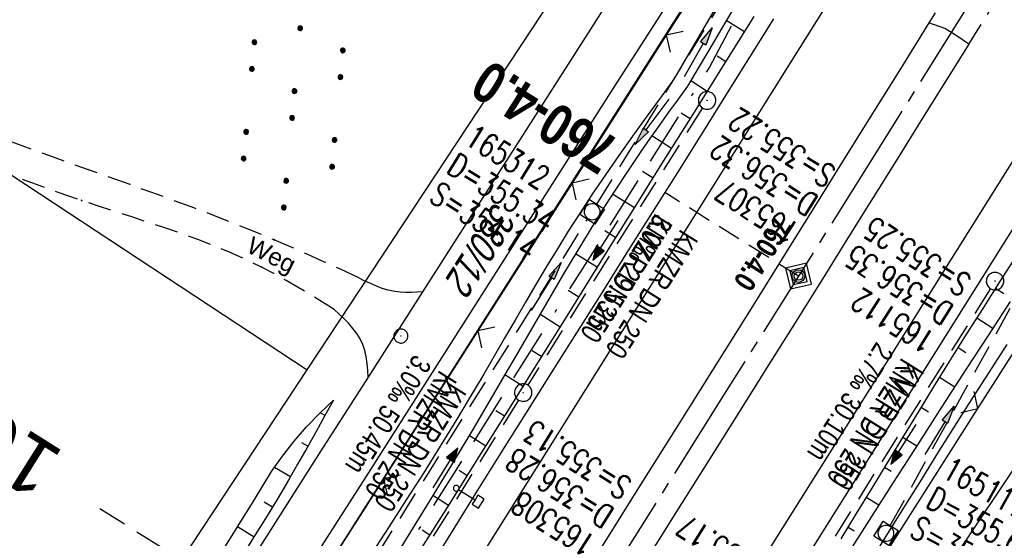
# Model space of a CAD drawing. Extents: x 509601 to 510326, y 459976 to 460916.
# Tile 23 of 39: x 509849 to 509934, y 460346 to 460391. Entities that reach past the tile are written whole.
import ezdxf
from ezdxf.enums import TextEntityAlignment as Align

# ---------------------------------------------------------------- set-up
doc = ezdxf.new("R2010")
doc.units = 0
doc.header["$LTSCALE"] = 10
doc.header["$MEASUREMENT"] = 0
for name, pattern in [('ACAD_ISO16W100', [73, 15, -6.5, 15, -6.5, 15, -7, 1, -7]), ('ACHSE', [5.5, 4, -0.5, 0.5, -0.5]), ('AUSGEZOGEN', [0]), ('LT00', [0]), ('LT11', [0.3, 0.2, -0.1]), ('LT17', [0.15, 0.1, -0.05]), ('STRICHLINIE2', [0.375, 0.25, -0.125])]:
    doc.linetypes.add(name, pattern=pattern)
doc.layers.get('0').update_dxf_attribs({"linetype": 'LT00'})
for name, color, linetype in [('--EK_FBR', 1, 'LT00'), ('--EK_Halt-Pfeil', 4, 'LT00'), ('--EK_Haltung', 7, 'STRICHLINIE2'), ('--EK_Haltung-Text', 140, 'LT00'), ('--EK_Schacht-Text', 5, 'LT00'), ('--EK_ST-93-1', 30, 'LT17'), ('--EK_STATIONSZEICHEN', 19, 'LT00'), ('--EK_STATIONSZEICHEN_NR', 19, 'LT17'), ('--EL_DFK_AB_L', 21, 'LT00'), ('--EL_Halt-Pfeil', 4, 'LT00'), ('--EL_Haltung', 182, 'STRICHLINIE2'), ('--EL_Haltung-Text', 182, 'LT00'), ('-AX-093', 35, 'ACHSE'), ('-STATIONSZEICHEN', 19, 'LT00'), ('-STATIONZEICHEN_NR', 19, 'LT00'), ('BAB-KABEL', 220, 'ACAD_ISO16W100'), ('DFK_AB_L', 21, 'LT00'), ('DFK_FLUR_NR', 250, 'LT00'), ('DFK_KATASTER', 250, 'LT00'), ('DFK_NUTZUNG', 250, 'LT00'), ('DFK_TOPO-SYM', 252, 'LT00'), ('DFK_VERMPKT', 252, 'LT00'), ('FELDWEG_TEXT', 250, 'Continuous'), ('MITTELSTREIFEN-Ü_LINIE', 250, 'LT11'), ('PFEIL', 140, 'AUSGEZOGEN'), ('V109_AFBR_BAB', 250, 'LT00'), ('V109_BOESCH', 250, 'LT00'), ('V109_BOSCHUNG', 250, 'LT00'), ('V109_FELDWEG', 250, 'LT11'), ('V109_GRABEN', 250, 'LT00'), ('V109_KA_MULD', 182, 'LT00'), ('V109_KA_PRUF', 182, 'LT00'), ('V109_LD_MARK', 250, 'LT00'), ('V109_PARK_MS', 1, 'LT00'), ('V109_SCHILD_K', 1, 'LT00'), ('V109_ZAUN', 40, 'LT00')]:
    doc.layers.add(name, color=color, linetype=linetype)
doc.styles.add('Beschrift', font='ARIAL.TTF')
doc.styles.add('Haltungsbeschriftung', font='ARIAL.TTF', dxfattribs={"width": 0.75})
doc.styles.add('Knoten', font='ARIALBD.TTF', dxfattribs={"width": 0.8, "height": 1.8})
doc.styles.add('schachtbeschriftung', font='romans.shx', dxfattribs={"width": 0.75, "height": 2})
doc.styles.get("Standard").update_dxf_attribs({"font": 'ARIAL.TTF'})

# ---------------------------------------------------------------- blocks, each defined once
blk = doc.blocks.new('SYMB7010')
at = {"color": 0, "linetype": 'ByBlock'}
for points in [[(-0.031408, 0.499213), (-0.093728, 0.49134), (-0.15457, 0.475719), (-0.212975, 0.452595), (-0.268021, 0.422333), (-0.31884, 0.385411), (-0.36463, 0.342411), (-0.40467, 0.29401), (-0.438329, 0.240973), (-0.465074, 0.184136), (-0.484486, 0.124395), (-0.496256, 0.062692), (-0.5002, 0)], [(-0.5002, 0), (-0.496256, -0.062692), (-0.484486, -0.124395), (-0.465075, -0.184136), (-0.438329, -0.240973), (-0.404671, -0.29401), (-0.36463, -0.342411), (-0.31884, -0.385411), (-0.268021, -0.422333), (-0.212975, -0.452595), (-0.154571, -0.475719), (-0.093728, -0.49134), (-0.031408, -0.499213), (0.031408, -0.499213)], [(0.5002, 0), (0.496256, 0.062692), (0.484485, 0.124395), (0.465074, 0.184136), (0.438329, 0.240973), (0.40467, 0.29401), (0.36463, 0.342411), (0.31884, 0.385411), (0.268021, 0.422333), (0.212975, 0.452595), (0.15457, 0.475719), (0.093728, 0.49134), (0.031408, 0.499213), (-0.031408, 0.499213)], [(0.031408, -0.499213), (0.093728, -0.491341), (0.15457, -0.475719), (0.212975, -0.452595), (0.268021, -0.422333), (0.31884, -0.385411), (0.36463, -0.342411), (0.404671, -0.294011), (0.438329, -0.240974), (0.465075, -0.184136), (0.484486, -0.124395), (0.496256, -0.062692), (0.500201, 0)]]:
    blk.add_lwpolyline(points, dxfattribs=at)
blk = doc.blocks.new('SYMB7301')
at = {"color": 0, "linetype": 'ByBlock'}
for p, q in [((-0.128693, 0), (0, 0.128693)), ((0, -0.128693), (-0.128693, 0)), ((0, 0.128693), (0.128693, 0)), ((0.128693, 0), (0, -0.128693)), ((0.000059, -0.009738), (0.000059, 0.009897)), ((-0.00901, -0.004339), (-0.002225, -0.009749))]:
    blk.add_line(p, q, dxfattribs=at)
for points in [[(-0.002225, 0.009749), (-0.00901, 0.004339), (-0.00901, -0.004339)], [(0.01, 0), (0.006235, 0.007818), (-0.002225, 0.009749)], [(-0.002225, -0.009749), (0.006235, -0.007818), (0.01, 0)]]:
    blk.add_lwpolyline(points, dxfattribs=at)
blk = doc.blocks.new('SYMB7110')
at = {"color": 0, "linetype": 'ByBlock'}
for p, q in [((-0.515, 0.392919), (-0.515, 0.367081)), ((-0.51, 0.362895), (-0.51, 0.397105)), ((-0.505, 0.399164), (-0.505, 0.360836)), ((-0.5, 0.360204), (-0.5, 0.399796)), ((-0.495, 0.399164), (-0.495, 0.360836)), ((-0.49, 0.362895), (-0.49, 0.397105)), ((-0.485, 0.392919), (-0.485, 0.367081)), ((-0.48, 0.379874), (-0.48, 0.380145)), ((-0.285, 0.392919), (-0.285, 0.367081)), ((-0.28, 0.362895), (-0.28, 0.397105)), ((-0.275, 0.399164), (-0.275, 0.360836)), ((-0.27, 0.360204), (-0.27, 0.399796)), ((-0.265, 0.399164), (-0.265, 0.360836)), ((-0.26, 0.362895), (-0.26, 0.397105)), ((-0.255, 0.392919), (-0.255, 0.367081)), ((-0.25, 0.379874), (-0.25, 0.380146)), ((0.255, 0.392919), (0.255, 0.367081)), ((0.26, 0.362895), (0.26, 0.397105)), ((0.265, 0.399164), (0.265, 0.360836)), ((0.27, 0.360204), (0.27, 0.399796)), ((0.275, 0.399164), (0.275, 0.360836)), ((0.28, 0.362895), (0.28, 0.397105)), ((0.285, 0.392919), (0.285, 0.367081)), ((0.29, 0.379874), (0.29, 0.380145)), ((0.485, 0.392919), (0.485, 0.367081)), ((0.49, 0.362895), (0.49, 0.397105)), ((0.495, 0.399164), (0.495, 0.360836)), ((0.5, 0.360204), (0.5, 0.399796)), ((0.505, 0.399164), (0.505, 0.360836)), ((0.51, 0.362895), (0.51, 0.397105)), ((0.515, 0.392919), (0.515, 0.367081)), ((0.52, 0.379874), (0.52, 0.380146)), ((-0.9, 0.012919), (-0.9, -0.012919)), ((-0.895, -0.017106), (-0.895, 0.017105)), ((-0.89, 0.019164), (-0.89, -0.019164)), ((-0.885, -0.019797), (-0.885, 0.019796)), ((-0.88, 0.019164), (-0.88, -0.019164)), ((-0.875, -0.017106), (-0.875, 0.017105)), ((-0.87, 0.012919), (-0.87, -0.012919)), ((-0.865, -0.000126), (-0.865, 0.000145)), ((-0.67, 0.012919), (-0.67, -0.012919)), ((-0.665, -0.017106), (-0.665, 0.017105)), ((-0.66, 0.019164), (-0.66, -0.019164)), ((-0.655, -0.019797), (-0.655, 0.019796)), ((-0.65, 0.019164), (-0.65, -0.019164)), ((-0.645, -0.017106), (-0.645, 0.017105)), ((-0.64, 0.012919), (-0.64, -0.012919)), ((-0.635, -0.000126), (-0.635, 0.000145)), ((-0.13, 0.012919), (-0.13, -0.012919)), ((-0.125, -0.017105), (-0.125, 0.017105)), ((-0.12, 0.019164), (-0.12, -0.019164)), ((-0.115, -0.019796), (-0.115, 0.019796)), ((-0.11, 0.019164), (-0.11, -0.019164)), ((-0.105, -0.017105), (-0.105, 0.017105)), ((-0.1, 0.012919), (-0.1, -0.012919)), ((-0.095, -0.000126), (-0.095, 0.000146)), ((0.1, 0.012919), (0.1, -0.012919)), ((0.105, -0.017105), (0.105, 0.017105)), ((0.11, 0.019164), (0.11, -0.019164)), ((0.115, -0.019796), (0.115, 0.019796)), ((0.12, 0.019164), (0.12, -0.019164)), ((0.125, -0.017105), (0.125, 0.017105)), ((0.13, 0.012919), (0.13, -0.012919)), ((0.135, -0.000126), (0.135, 0.000146)), ((0.64, 0.012919), (0.64, -0.012919)), ((0.645, -0.017105), (0.645, 0.017105)), ((0.65, 0.019164), (0.65, -0.019164)), ((0.655, -0.019796), (0.655, 0.019796)), ((0.66, 0.019164), (0.66, -0.019164)), ((0.665, -0.017105), (0.665, 0.017105)), ((0.67, 0.012919), (0.67, -0.012919)), ((0.675, -0.000126), (0.675, 0.000146)), ((0.87, 0.012919), (0.87, -0.012919)), ((0.875, -0.017105), (0.875, 0.017105)), ((0.88, 0.019164), (0.88, -0.019164)), ((0.885, -0.019796), (0.885, 0.019796)), ((0.89, 0.019164), (0.89, -0.019164)), ((0.895, -0.017105), (0.895, 0.017105)), ((0.9, 0.012919), (0.9, -0.012919)), ((0.905, -0.000126), (0.905, 0.000146)), ((-0.515, -0.367081), (-0.515, -0.392919)), ((-0.51, -0.397105), (-0.51, -0.362895)), ((-0.505, -0.360836), (-0.505, -0.399164)), ((-0.5, -0.399796), (-0.5, -0.360204)), ((-0.495, -0.360836), (-0.495, -0.399164)), ((-0.49, -0.397106), (-0.49, -0.362895)), ((-0.485, -0.367081), (-0.485, -0.392919)), ((-0.48, -0.380126), (-0.48, -0.379855)), ((-0.285, -0.367081), (-0.285, -0.392919)), ((-0.28, -0.397105), (-0.28, -0.362895)), ((-0.275, -0.360836), (-0.275, -0.399164)), ((-0.27, -0.399796), (-0.27, -0.360204)), ((-0.265, -0.360836), (-0.265, -0.399164)), ((-0.26, -0.397105), (-0.26, -0.362895)), ((-0.255, -0.367081), (-0.255, -0.392919)), ((-0.25, -0.380126), (-0.25, -0.379855)), ((0.255, -0.367081), (0.255, -0.392919)), ((0.26, -0.397105), (0.26, -0.362895)), ((0.265, -0.360836), (0.265, -0.399164)), ((0.27, -0.399796), (0.27, -0.360204)), ((0.275, -0.360836), (0.275, -0.399164)), ((0.28, -0.397105), (0.28, -0.362895)), ((0.285, -0.367081), (0.285, -0.392919)), ((0.29, -0.380126), (0.29, -0.379855)), ((0.485, -0.367081), (0.485, -0.392919)), ((0.49, -0.397105), (0.49, -0.362895)), ((0.495, -0.360836), (0.495, -0.399164)), ((0.5, -0.399796), (0.5, -0.360204)), ((0.505, -0.360836), (0.505, -0.399164)), ((0.51, -0.397105), (0.51, -0.362895)), ((0.515, -0.367081), (0.515, -0.392919)), ((0.52, -0.380126), (0.52, -0.379855))]:
    blk.add_line(p, q, dxfattribs=at)
for points in [[(-0.48, 0.38), (-0.481981, 0.388678), (-0.48753, 0.395637), (-0.49555, 0.399499), (-0.50445, 0.399499), (-0.51247, 0.395637), (-0.518019, 0.388678), (-0.52, 0.38), (-0.518019, 0.371322), (-0.51247, 0.364363), (-0.50445, 0.360501), (-0.49555, 0.360501), (-0.48753, 0.364363), (-0.481981, 0.371322), (-0.48, 0.38)], [(-0.25, 0.38), (-0.251981, 0.388678), (-0.25753, 0.395637), (-0.26555, 0.399499), (-0.27445, 0.399499), (-0.28247, 0.395637), (-0.288019, 0.388678), (-0.29, 0.38), (-0.288019, 0.371322), (-0.28247, 0.364363), (-0.27445, 0.360501), (-0.26555, 0.360501), (-0.25753, 0.364363), (-0.251981, 0.371322), (-0.25, 0.38)], [(0.29, 0.38), (0.288019, 0.388678), (0.28247, 0.395637), (0.27445, 0.399499), (0.26555, 0.399499), (0.25753, 0.395637), (0.251981, 0.388678), (0.25, 0.38), (0.251981, 0.371322), (0.25753, 0.364363), (0.26555, 0.360501), (0.27445, 0.360501), (0.28247, 0.364363), (0.288019, 0.371322), (0.29, 0.38)], [(0.52, 0.38), (0.518019, 0.388678), (0.51247, 0.395637), (0.50445, 0.399499), (0.495549, 0.399499), (0.48753, 0.395637), (0.481981, 0.388678), (0.48, 0.38), (0.481981, 0.371322), (0.48753, 0.364363), (0.495549, 0.360501), (0.50445, 0.360501), (0.51247, 0.364363), (0.518019, 0.371322), (0.52, 0.38)], [(-0.865, 0), (-0.866981, 0.008678), (-0.87253, 0.015637), (-0.88055, 0.019498), (-0.88945, 0.019498), (-0.89747, 0.015637), (-0.903019, 0.008678), (-0.905, 0)], [(-0.905, 0), (-0.903019, -0.008678), (-0.89747, -0.015637), (-0.88945, -0.019499), (-0.88055, -0.019499), (-0.87253, -0.015637), (-0.866981, -0.008678), (-0.865, 0)], [(-0.635, 0), (-0.636981, 0.008678), (-0.64253, 0.015637), (-0.65055, 0.019498), (-0.65945, 0.019498), (-0.66747, 0.015637), (-0.673019, 0.008678), (-0.675, 0)], [(-0.675, 0), (-0.673019, -0.008678), (-0.66747, -0.015637), (-0.65945, -0.019499), (-0.65055, -0.019499), (-0.64253, -0.015637), (-0.636981, -0.008678), (-0.635, 0)], [(-0.095, 0), (-0.096981, 0.008678), (-0.10253, 0.015637), (-0.11055, 0.019499), (-0.11945, 0.019499), (-0.12747, 0.015637), (-0.133019, 0.008678), (-0.135, 0)], [(-0.135, 0), (-0.133019, -0.008678), (-0.12747, -0.015637), (-0.11945, -0.019499), (-0.11055, -0.019499), (-0.10253, -0.015637), (-0.096981, -0.008678), (-0.095, 0)], [(0.135, 0), (0.133019, 0.008678), (0.12747, 0.015637), (0.11945, 0.019499), (0.11055, 0.019499), (0.10253, 0.015637), (0.096981, 0.008678), (0.095, 0)], [(0.095, 0), (0.096981, -0.008678), (0.10253, -0.015637), (0.11055, -0.019499), (0.11945, -0.019499), (0.12747, -0.015637), (0.133019, -0.008678), (0.135, 0)], [(0.675, 0), (0.673019, 0.008678), (0.66747, 0.015637), (0.65945, 0.019499), (0.65055, 0.019499), (0.64253, 0.015637), (0.636981, 0.008678), (0.635, 0)], [(0.635, 0), (0.636981, -0.008678), (0.64253, -0.015637), (0.65055, -0.019499), (0.65945, -0.019499), (0.66747, -0.015637), (0.673019, -0.008678), (0.675, 0)], [(0.905, 0), (0.903019, 0.008678), (0.89747, 0.015637), (0.88945, 0.019499), (0.88055, 0.019499), (0.87253, 0.015637), (0.866981, 0.008678), (0.865, 0)], [(0.865, 0), (0.866981, -0.008678), (0.87253, -0.015637), (0.88055, -0.019499), (0.88945, -0.019499), (0.89747, -0.015637), (0.903019, -0.008678), (0.905, 0)], [(-0.48, -0.38), (-0.481981, -0.371322), (-0.48753, -0.364363), (-0.49555, -0.360501), (-0.50445, -0.360501), (-0.51247, -0.364363), (-0.518019, -0.371322), (-0.52, -0.38), (-0.518019, -0.388678), (-0.51247, -0.395637), (-0.50445, -0.399499), (-0.49555, -0.399499), (-0.48753, -0.395637), (-0.481981, -0.388678), (-0.48, -0.38)], [(-0.25, -0.38), (-0.251981, -0.371322), (-0.25753, -0.364363), (-0.26555, -0.360501), (-0.27445, -0.360501), (-0.28247, -0.364363), (-0.288019, -0.371322), (-0.29, -0.38), (-0.288019, -0.388678), (-0.28247, -0.395637), (-0.27445, -0.399499), (-0.26555, -0.399499), (-0.25753, -0.395637), (-0.251981, -0.388678), (-0.25, -0.38)], [(0.29, -0.38), (0.288019, -0.371322), (0.28247, -0.364363), (0.27445, -0.360501), (0.26555, -0.360501), (0.25753, -0.364363), (0.251981, -0.371322), (0.25, -0.38), (0.251981, -0.388678), (0.25753, -0.395637), (0.26555, -0.399499), (0.27445, -0.399499), (0.28247, -0.395637), (0.288019, -0.388678), (0.29, -0.38)], [(0.52, -0.38), (0.518019, -0.371322), (0.51247, -0.364363), (0.50445, -0.360501), (0.495549, -0.360501), (0.48753, -0.364363), (0.481981, -0.371322), (0.48, -0.38), (0.481981, -0.388678), (0.48753, -0.395637), (0.495549, -0.399499), (0.50445, -0.399499), (0.51247, -0.395637), (0.518019, -0.388678), (0.52, -0.38)]]:
    blk.add_lwpolyline(points, dxfattribs=at)
blk = doc.blocks.new('Pfreil3')
at = {"layer": 'PFEIL'}
blk.add_hatch(color=256, dxfattribs=at).paths.add_polyline_path([(-1.549, 0.273), (-1.549, -0.273), (0, 0)])
for p, q in [((-1.549, 0), (-4.831, 0)), ((-1.549, -0.273), (-1.549, 0.273)), ((-1.549, 0.273), (0, 0)), ((0, 0), (-1.549, -0.273))]:
    blk.add_line(p, q, dxfattribs=at)
blk = doc.blocks.new('SYMB0003')
at = {"color": 0, "linetype": 'ByBlock'}
for p, q in [((-0.015712, 0), (0.010166, 0.012015)), ((0, -0.021257), (-0.015712, 0)), ((0.010166, 0.012015), (0, -0.021257))]:
    blk.add_line(p, q, dxfattribs=at)
for points in [[(-0.031395, 0.499013), (-0.093691, 0.491144), (-0.154509, 0.475528), (-0.21289, 0.452414), (-0.267913, 0.422164), (-0.318712, 0.385257), (-0.364484, 0.342274), (-0.404509, 0.293893), (-0.438154, 0.240877), (-0.464888, 0.184062), (-0.484292, 0.124345), (-0.496058, 0.062667), (-0.5, 0)], [(-0.5, 0), (-0.496058, -0.062667), (-0.484292, -0.124345), (-0.464888, -0.184062), (-0.438154, -0.240877), (-0.404509, -0.293893), (-0.364485, -0.342274), (-0.318712, -0.385257), (-0.267914, -0.422164), (-0.21289, -0.452414), (-0.154509, -0.475529), (-0.093691, -0.491144), (-0.031395, -0.499014), (0.031395, -0.499014)], [(0.5, 0), (0.496057, 0.062667), (0.484292, 0.124345), (0.464888, 0.184062), (0.438153, 0.240877), (0.404509, 0.293893), (0.364484, 0.342274), (0.318712, 0.385257), (0.267913, 0.422164), (0.21289, 0.452414), (0.154509, 0.475528), (0.093691, 0.491144), (0.031395, 0.499013), (-0.031395, 0.499013)], [(0.031395, -0.499014), (0.093691, -0.491144), (0.154509, -0.475529), (0.21289, -0.452414), (0.267914, -0.422164), (0.318712, -0.385257), (0.364485, -0.342274), (0.404509, -0.293893), (0.438154, -0.240877), (0.464889, -0.184062), (0.484292, -0.124345), (0.496058, -0.062667), (0.5, 0)]]:
    blk.add_lwpolyline(points, dxfattribs=at)
blk = doc.blocks.new('SYMB0011')
at = {"color": 0, "linetype": 'ByBlock'}
for p, q in [((0.5, 0), (-0.5, 0)), ((0, 0.5), (0, -0.5))]:
    blk.add_line(p, q, dxfattribs=at)
blk = doc.blocks.new('SYMB1210')
at = {"color": 0, "linetype": 'ByBlock'}
blk.add_line((0.018815, -0.179014), (0.055623, -0.17119), dxfattribs=at)
for points in [[(-0.2, -0.2), (-0.2, 0.2), (0.2, 0.2), (0.2, -0.2), (-0.2, -0.2)], [(0.018815, 0.179014), (-0.018815, 0.179014), (-0.055623, 0.17119), (-0.09, 0.155885), (-0.120444, 0.133766), (-0.145623, 0.105801), (-0.164438, 0.073213), (-0.176067, 0.037424), (-0.18, 0)], [(-0.18, 0), (-0.176067, -0.037424), (-0.164438, -0.073213), (-0.145623, -0.105801), (-0.120444, -0.133766), (-0.09, -0.155885), (-0.055623, -0.17119), (-0.018815, -0.179014), (0.018815, -0.179014)], [(0.18, 0), (0.176067, 0.037424), (0.164438, 0.073213), (0.145623, 0.105801), (0.120444, 0.133766), (0.09, 0.155885), (0.055623, 0.17119), (0.018815, 0.179014)], [(0.055623, -0.17119), (0.09, -0.155885), (0.120444, -0.133766), (0.145623, -0.105801), (0.164438, -0.073213), (0.176067, -0.037424), (0.18, 0)]]:
    blk.add_lwpolyline(points, dxfattribs=at)
blk = doc.blocks.new('SYMB1263')
at = {"color": 0, "linetype": 'ByBlock'}
for p, q in [((0.014231, 0.098982), (-0.014231, 0.098982)), ((-0.014231, -0.098982), (0.014232, -0.098982))]:
    blk.add_line(p, q, dxfattribs=at)
for points in [[(0, 0.1), (0, 0.75), (0.18, 0.75), (0.18, 1), (-0.18, 1), (-0.18, 0.75), (0, 0.75)], [(-0.014231, 0.098982), (-0.041542, 0.090963), (-0.065486, 0.075575), (-0.084125, 0.054064), (-0.095949, 0.028173), (-0.1, 0)], [(-0.1, 0), (-0.095949, -0.028173), (-0.084125, -0.054064), (-0.065486, -0.075575), (-0.041541, -0.090963), (-0.014231, -0.098982)], [(0.1, 0), (0.095949, 0.028173), (0.084125, 0.054064), (0.065486, 0.075575), (0.041541, 0.090963), (0.014231, 0.098982)], [(0.014232, -0.098982), (0.041542, -0.090963), (0.065486, -0.075575), (0.084125, -0.054064), (0.095949, -0.028173), (0.1, 0)]]:
    blk.add_lwpolyline(points, dxfattribs=at)
blk = doc.blocks.new('SYMB0024')
at = {"color": 0, "linetype": 'ByBlock'}
for p, q in [((-0.5, 0.5), (0, 0)), ((0, 0), (0.5, 0.5))]:
    blk.add_line(p, q, dxfattribs=at)
blk = doc.blocks.new('SYMB0070')
at = {"color": 0, "linetype": 'ByBlock'}
for p, q in [((-0.5, 0), (0.2, 0)), ((0.5, 0), (0.2, 0.1)), ((0.2, 0.1), (0.2, 0)), ((0.468, 0), (0.21, 0.086)), ((0.21, 0.086), (0.21, -0.086)), ((0.21, -0.086), (0.468, 0)), ((0.22, -0.072), (0.437, 0)), ((0.23, -0.058), (0.405, 0)), ((0.24, -0.045), (0.374, 0)), ((0.342, 0), (0.25, 0.031)), ((0.25, 0.031), (0.25, -0.031)), ((0.25, -0.031), (0.342, 0)), ((0.26, -0.017), (0.31, 0)), ((0.27, -0.003), (0.279, 0))]:
    blk.add_line(p, q, dxfattribs=at)
for points in [[(0.2, 0), (0.2, -0.1), (0.5, 0)], [(0.437, 0), (0.22, 0.072), (0.22, -0.072)], [(0.405, 0), (0.23, 0.058), (0.23, -0.058)], [(0.374, 0), (0.24, 0.045), (0.24, -0.045)], [(0.31, 0), (0.26, 0.017), (0.26, -0.017)], [(0.279, 0), (0.27, 0.003), (0.27, -0.003)]]:
    blk.add_lwpolyline(points, dxfattribs=at)
blk = doc.blocks.new('Netzknoten_SYMB')
at = {"flags": 128}
blk.add_lwpolyline([(0, -0.864), (0.864, 0), (0, 0.864), (-0.864, 0)], close=True, dxfattribs=at)
blk.add_circle((0, 0), 0.36)

msp = doc.modelspace()

# ---------------------------------------------------------------- linework, layer by layer
at = {"layer": '--EK_FBR'}
for points in [[(510011.406, 460496.817), (509999.987, 460478.335), (509987.449, 460458.133), (509974.348, 460436.995), (509961.896, 460416.971), (509949.502, 460397.266), (509940.586, 460382.971), (509927.682, 460362.435), (509915.231, 460342.591), (509902.115, 460321.764), (509888.368, 460299.901), (509875.534, 460279.551), (509863.421, 460260.35), (509850.935, 460240.657), (509838.386, 460220.89)], [(509802.982, 460233.464), (509804.383, 460235.471), (509805.769, 460237.488), (509807.14, 460239.515), (509808.5, 460241.551), (509809.849, 460243.593), (509811.191, 460245.64), (509812.526, 460247.691), (509813.857, 460249.745), (509824.298, 460265.879), (509835.193, 460283.002), (509846.347, 460300.532), (509857.091, 460317.355), (509866.688, 460332.533), (509878.948, 460351.669), (509882.831, 460357.755), (509899.892, 460384.592), (509910.982, 460401.871), (509922.248, 460419.533), (509932.706, 460435.818), (509944.754, 460454.696), (509955.283, 460471.527), (509966.191, 460488.451)], [(509907.17, 460404.143), (509896.158, 460386.876), (509883.77, 460367.496), (509879.123, 460360.183), (509875.076, 460353.884), (509862.898, 460334.735), (509853.463, 460319.73), (509842.503, 460302.713), (509831.384, 460285.243), (509820.723, 460268.567), (509810.15, 460251.93), (509808.853, 460249.914), (509807.535, 460247.912), (509806.2, 460245.922), (509804.85, 460243.942), (509803.488, 460241.969), (509802.117, 460240.002), (509800.74, 460238.039), (509799.36, 460236.078), (509798.28, 460234.546), (509797.198, 460233.016)], [(509913.788, 460390.832), (509911.731, 460387.552), (509909.676, 460384.272), (509907.621, 460380.991), (509905.565, 460377.711), (509903.408, 460374.277), (509901.249, 460370.845), (509899.089, 460367.414), (509896.929, 460363.982), (509894.77, 460360.55), (509892.614, 460357.116), (509890.475, 460353.704), (509888.339, 460350.291), (509886.204, 460346.877), (509884.068, 460343.463)], [(509930.474, 460388.67), (509929.491, 460389.362), (509928.441, 460390.009), (509927.071, 460390.494)]]:
    msp.add_lwpolyline(points, dxfattribs=at)
at = {"layer": '--EK_FBR', "color": 2}
for points in [[(509927.071, 460390.494), (509924.629, 460386.575), (509922.189, 460382.655), (509919.75, 460378.735), (509917.31, 460374.815), (509914.869, 460370.896), (509911.719, 460365.845), (509908.565, 460360.798), (509905.406, 460355.753), (509902.242, 460350.711), (509899.636, 460346.568), (509897.028, 460342.427)], [(509930.474, 460388.67), (509928.426, 460385.395), (509926.383, 460382.118), (509924.343, 460378.839), (509922.303, 460375.559), (509920.263, 460372.28), (509918.221, 460369.002), (509915.71, 460364.982), (509913.194, 460360.965), (509910.675, 460356.949), (509908.155, 460352.935), (509905.634, 460348.921), (509902.998, 460344.722)]]:
    msp.add_lwpolyline(points, dxfattribs=at)
at = {"layer": '--EK_Haltung'}
for p, q in [((509898.671, 460374.978), (509923.433, 460415.141)), ((509923.763, 460347.488), (509952.1, 460398.892)), ((509907.705, 460383.224), (509892.778, 460359.505)), ((509871.896, 460332.217), (509897.879, 460373.704)), ((509932.332, 460367.765), (509917.134, 460343.536)), ((509891.981, 460358.235), (509871.151, 460324.996))]:
    msp.add_line(p, q, dxfattribs=at)
at = {"layer": '--EK_ST-93-1', "ltscale": 2.5}
msp.add_line((509890.01, 460327.621), (509856.16, 460348.936), dxfattribs=at)
at = {"layer": '--EK_STATIONSZEICHEN_NR', "ltscale": 2}
msp.add_line((509915.918, 460368.838), (509904.48, 460375.983), dxfattribs=at)
at = {"layer": '--EL_DFK_AB_L'}
for p, q in [((509932.938, 460434.207), (509804.672, 460232.293)), ((509923.597, 460336.263), (509965.064, 460398.406))]:
    msp.add_line(p, q, dxfattribs=at)
at = {"layer": '--EL_Haltung'}
for p, q in [((509898.671, 460374.978), (509923.433, 460415.141)), ((509923.763, 460347.488), (509952.1, 460398.892)), ((509907.705, 460383.224), (509892.778, 460359.505)), ((509871.896, 460332.217), (509897.879, 460373.704)), ((509932.332, 460367.765), (509917.134, 460343.536)), ((509891.981, 460358.235), (509871.151, 460324.996))]:
    msp.add_line(p, q, dxfattribs=at)
at = {"layer": '-AX-093', "ltscale": 0.2}
msp.add_lwpolyline([(509989.923, 460487.425), (509976.585, 460465.943), (509963.225, 460444.475), (509949.842, 460423.021), (509936.44, 460401.58), (509923.018, 460380.151), (509909.577, 460358.733), (509896.119, 460337.326), (509882.646, 460315.93), (509869.157, 460294.542), (509855.655, 460273.164), (509842.14, 460251.793), (509828.613, 460230.43), (509815.077, 460209.073), (509801.53, 460187.722), (509787.976, 460166.376), (509774.415, 460145.035), (509760.847, 460123.697), (509747.275, 460102.363), (509733.7, 460081.031), (509717.067, 460054.904)], dxfattribs=at)
at = {"layer": 'BAB-KABEL', "ltscale": 0.03, "flags": 128}
msp.add_lwpolyline([(510190.691, 460849.487), (510190.018, 460847.767), (510183.495, 460836.65), (510180.008, 460830.874), (510176.148, 460823.975), (510174.496, 460821.683), (510167.06, 460811.484), (510163.849, 460807.726), (510158.702, 460798.437), (510145.591, 460775.749), (510145.515, 460775.622), (510139.551, 460766.251), (510127.889, 460745.686), (510116.48, 460725.504), (510103.19, 460703.693), (510088.771, 460679.997), (510076.363, 460660.183), (510061.574, 460635.848), (510045.285, 460608.895), (510034.008, 460589.702), (510024.1, 460573.649), (510002.668, 460537.932), (509987.301, 460513.096), (509974.333, 460492.261), (509961.21, 460471.994), (509950.27, 460455.503), (509943.57, 460445.898), (509931.328, 460428.697), (509923.89, 460415.128), (509914.561, 460398.501), (509908.297, 460386.712), (509894.891, 460365.429), (509878.847, 460339.881), (509861.197, 460311.883), (509843.864, 460284.23), (509828.701, 460259.544), (509819.089, 460252.85), (509809.313, 460236.334), (509794.746, 460212.757), (509792.125, 460209.119), (509771.59, 460183.683), (509747.182, 460153.37), (509734.689, 460137.244), (509730.907, 460132.09), (509733.129, 460114.536), (509731.409, 460108.008), (509724.523, 460095.604), (509711.28, 460076.685), (509702.947, 460063.479)], dxfattribs=at)
at = {"layer": 'DFK_AB_L'}
for p, q in [((509932.938, 460434.207), (509804.672, 460232.293)), ((509923.597, 460336.263), (509965.064, 460398.406))]:
    msp.add_line(p, q, dxfattribs=at)
at = {"layer": 'DFK_KATASTER'}
for p, q in [((509873.91, 460360.829), (509925.147, 460438.533)), ((509832.157, 460388.307), (509873.91, 460360.829)), ((509809.953, 460263.846), (509873.91, 460360.829))]:
    msp.add_line(p, q, dxfattribs=at)
at = {"layer": 'MITTELSTREIFEN-Ü_LINIE', "flags": 128}
for points in [[(509998.989, 460505.962), (509996.93, 460502.645), (509994.865, 460499.332), (509992.796, 460496.021), (509990.725, 460492.712), (509988.654, 460489.403), (509986.585, 460486.092), (509984.201, 460482.269), (509981.821, 460478.444), (509979.443, 460474.617), (509977.067, 460470.789), (509974.691, 460466.961), (509961.585, 460445.894), (509959.031, 460441.798), (509956.477, 460437.703), (509953.923, 460433.608), (509951.37, 460429.512), (509948.819, 460425.415), (509946.277, 460421.329), (509943.737, 460417.242), (509941.197, 460413.154), (509938.656, 460409.068), (509936.112, 460404.983), (509933.853, 460401.36), (509931.592, 460397.738), (509929.331, 460394.116), (509927.071, 460390.494), (509927.071, 460390.494)], [(509930.474, 460388.67), (509932.285, 460391.556), (509934.099, 460394.441), (509935.915, 460397.324), (509937.73, 460400.208), (509939.544, 460403.093), (509942.131, 460407.219), (509944.711, 460411.349), (509947.288, 460415.482), (509949.862, 460419.616), (509952.435, 460423.751), (509955.56, 460428.774), (509958.684, 460433.797), (509961.807, 460438.821), (509964.928, 460443.846), (509967.576, 460448.114), (509970.223, 460452.382), (509972.869, 460456.65), (509975.518, 460460.918), (509978.168, 460465.184), (509980.607, 460469.105), (509983.048, 460473.025), (509985.489, 460476.946), (509987.927, 460480.867), (509990.362, 460484.791), (509992.306, 460487.931), (509994.249, 460491.072), (509996.192, 460494.213), (509998.138, 460497.353), (510000.087, 460500.49), (510002.043, 460503.623)]]:
    msp.add_lwpolyline(points, dxfattribs=at)
at = {"layer": 'V109_AFBR_BAB'}
for points in [[(510011.406, 460496.817), (509999.987, 460478.335), (509987.449, 460458.133), (509974.348, 460436.995), (509961.896, 460416.971), (509949.502, 460397.266), (509940.586, 460382.971), (509927.682, 460362.435), (509915.231, 460342.591), (509902.115, 460321.764), (509888.368, 460299.901), (509875.534, 460279.551), (509863.421, 460260.35), (509850.935, 460240.657), (509838.386, 460220.89)], [(509802.982, 460233.464), (509804.383, 460235.471), (509805.769, 460237.488), (509807.14, 460239.515), (509808.5, 460241.551), (509809.849, 460243.593), (509811.191, 460245.64), (509812.526, 460247.691), (509813.857, 460249.745), (509824.298, 460265.879), (509835.193, 460283.002), (509846.347, 460300.532), (509857.091, 460317.355), (509866.688, 460332.533), (509878.948, 460351.669), (509882.831, 460357.755), (509899.892, 460384.592), (509910.982, 460401.871), (509922.248, 460419.533), (509932.706, 460435.818), (509944.754, 460454.696), (509955.283, 460471.527), (509966.191, 460488.451)], [(509907.17, 460404.143), (509896.158, 460386.876), (509883.77, 460367.496), (509879.123, 460360.183), (509875.076, 460353.884), (509862.898, 460334.735), (509853.463, 460319.73), (509842.503, 460302.713), (509831.384, 460285.243), (509820.723, 460268.567), (509810.15, 460251.93), (509808.853, 460249.914), (509807.535, 460247.912), (509806.2, 460245.922), (509804.85, 460243.942), (509803.488, 460241.969), (509802.117, 460240.002), (509800.74, 460238.039), (509799.36, 460236.078), (509798.28, 460234.546), (509797.198, 460233.016)], [(509913.788, 460390.832), (509911.731, 460387.552), (509909.676, 460384.272), (509907.621, 460380.991), (509905.565, 460377.711), (509903.408, 460374.277), (509901.249, 460370.845), (509899.089, 460367.414), (509896.929, 460363.982), (509894.77, 460360.55), (509892.614, 460357.116), (509890.475, 460353.704), (509888.339, 460350.291), (509886.204, 460346.877), (509884.068, 460343.463)], [(509883.77, 460367.496), (509883.287, 460367.466), (509882.806, 460367.444), (509882.328, 460367.439), (509881.855, 460367.459), (509881.388, 460367.512), (509880.842, 460367.626), (509880.306, 460367.789), (509879.777, 460367.99), (509879.254, 460368.222), (509878.735, 460368.472), (509878.217, 460368.733)], [(509879.123, 460360.183), (509879.086, 460360.771), (509879.036, 460361.352), (509878.958, 460361.921), (509878.839, 460362.472), (509878.664, 460362.997), (509878.434, 460363.475), (509878.15, 460363.928), (509877.82, 460364.36), (509877.454, 460364.776), (509877.06, 460365.18), (509876.647, 460365.575), (509876.226, 460365.966)]]:
    msp.add_lwpolyline(points, dxfattribs=at)
at = {"layer": 'V109_AFBR_BAB', "color": 0}
for points in [[(509927.071, 460390.494), (509924.629, 460386.575), (509922.189, 460382.655), (509919.75, 460378.735), (509917.31, 460374.815), (509914.869, 460370.896), (509911.719, 460365.845), (509908.565, 460360.798), (509905.406, 460355.753), (509902.242, 460350.711), (509899.636, 460346.568), (509897.028, 460342.427)], [(509930.474, 460388.67), (509928.426, 460385.395), (509926.383, 460382.118), (509924.343, 460378.839), (509922.303, 460375.559), (509920.263, 460372.28), (509918.221, 460369.002), (509915.71, 460364.982), (509913.194, 460360.965), (509910.675, 460356.949), (509908.155, 460352.935), (509905.634, 460348.921), (509902.998, 460344.722)]]:
    msp.add_lwpolyline(points, dxfattribs=at)
at = {"layer": 'V109_BOESCH'}
for points in [[(509883.5, 460345.279), (509886.119, 460349.424), (509888.732, 460353.573), (509891.338, 460357.727), (509893.494, 460361.175), (509895.645, 460364.626), (509897.794, 460368.079), (509899.942, 460371.532), (509902.091, 460374.985), (509904.242, 460378.436), (509906.871, 460382.644), (509909.505, 460386.849), (509912.142, 460391.052)], [(509906.432, 460385.072), (509905.621, 460383.961), (509904.812, 460382.848), (509904.009, 460381.732), (509903.213, 460380.61), (509902.428, 460379.482), (509901.288, 460377.796), (509900.174, 460376.094), (509899.082, 460374.377), (509898.009, 460372.648), (509896.953, 460370.907), (509895.911, 460369.158), (509894.878, 460367.402), (509893.853, 460365.641), (509892.832, 460363.877), (509891.812, 460362.112), (509890.79, 460360.349), (509889.764, 460358.588), (509887.979, 460355.566), (509886.172, 460352.557), (509884.347, 460349.561), (509882.504, 460346.575), (509880.648, 460343.599)], [(509934.562, 460370.604), (509933.118, 460368.34), (509931.677, 460366.074), (509930.242, 460363.805), (509928.815, 460361.53), (509927.475, 460359.371), (509926.144, 460357.208), (509924.819, 460355.04), (509923.498, 460352.87), (509922.179, 460350.698), (509920.861, 460348.526), (509919.54, 460346.356)], [(509876.155, 460358.215), (509875.395, 460356.842), (509874.633, 460355.471), (509873.865, 460354.103), (509873.09, 460352.739), (509872.305, 460351.382), (509871.328, 460349.732), (509870.335, 460348.093), (509869.328, 460346.461), (509868.31, 460344.836), (509867.283, 460343.217), (509866.25, 460341.601), (509865.213, 460339.988), (509864.175, 460338.375), (509862.509, 460335.782), (509860.846, 460333.187), (509859.184, 460330.592), (509857.522, 460327.997), (509855.858, 460325.404), (509854.19, 460322.813), (509852.604, 460320.358), (509851.016, 460317.905), (509849.426, 460315.452), (509847.837, 460313)], [(509848.868, 460317.49), (509850.045, 460319.351), (509851.224, 460321.211), (509852.408, 460323.068), (509853.741, 460325.141), (509855.082, 460327.212), (509856.428, 460329.282), (509857.775, 460331.352), (509859.122, 460333.423), (509860.463, 460335.498), (509861.798, 460337.577), (509863.329, 460339.987), (509864.848, 460342.403), (509866.359, 460344.824), (509867.862, 460347.249), (509869.361, 460349.677), (509870.858, 460352.106), (509871.796, 460353.428), (509872.797, 460354.703), (509873.859, 460355.928), (509874.979, 460357.099), (509876.155, 460358.215)]]:
    msp.add_lwpolyline(points, dxfattribs=at)
at = {"layer": 'V109_BOSCHUNG'}
for p, q in [((509911.306, 460389.72), (509909.74, 460390.702)), ((509909.711, 460387.178), (509908.965, 460387.646)), ((509908.118, 460384.636), (509906.699, 460385.527)), ((509906.656, 460382.3), (509905.887, 460382.785)), ((509905.066, 460379.756), (509903.367, 460380.829)), ((509903.478, 460377.211), (509902.57, 460377.784)), ((509901.891, 460374.664), (509900.016, 460375.849)), ((509900.306, 460372.117), (509899.361, 460372.714)), ((509898.722, 460369.57), (509896.856, 460370.748)), ((509897.137, 460367.023), (509896.231, 460367.595)), ((509932.774, 460367.8), (509933.481, 460367.348)), ((509895.551, 460364.476), (509893.812, 460365.574)), ((509931.165, 460365.267), (509932.544, 460364.387)), ((509893.964, 460361.93), (509893.137, 460362.453)), ((509929.563, 460362.725), (509930.236, 460362.301)), ((509892.375, 460359.385), (509890.806, 460360.377)), ((509927.973, 460360.176), (509929.281, 460359.363)), ((509926.396, 460357.618), (509927.027, 460357.232)), ((509875.429, 460356.903), (509875.013, 460357.133)), ((509890.784, 460356.842), (509890.038, 460357.313)), ((509889.189, 460354.301), (509887.763, 460355.201)), ((509924.831, 460355.059), (509926.035, 460354.321)), ((509873.965, 460354.28), (509873.447, 460354.571)), ((509872.472, 460351.669), (509871.102, 460352.463)), ((509923.271, 460352.496), (509923.844, 460352.145)), ((509887.592, 460351.762), (509886.906, 460352.195)), ((509885.992, 460349.224), (509884.662, 460350.064)), ((509921.714, 460349.932), (509922.802, 460349.265)), ((509870.934, 460349.077), (509870.226, 460349.505)), ((509869.36, 460346.512), (509867.948, 460347.388)), ((509920.156, 460347.368), (509920.673, 460347.051)), ((509884.39, 460346.687), (509883.741, 460347.097))]:
    msp.add_line(p, q, dxfattribs=at)
at = {"layer": 'V109_FELDWEG', "flags": 128}
for points in [[(509878.217, 460368.733), (509876.798, 460369.387), (509875.377, 460370.038), (509873.954, 460370.682), (509872.526, 460371.316), (509871.092, 460371.935), (509869.35, 460372.661), (509867.6, 460373.365), (509865.841, 460374.05), (509864.076, 460374.719), (509862.305, 460375.374), (509860.531, 460376.021), (509858.754, 460376.66), (509856.975, 460377.297), (509855.197, 460377.933), (509851.824, 460379.149), (509848.457, 460380.377), (509845.096, 460381.62), (509841.74, 460382.878), (509838.392, 460384.154), (509834.986, 460385.474), (509831.587, 460386.811), (509828.194, 460388.164), (509824.806, 460389.532), (509821.423, 460390.91), (509818.044, 460392.299), (509814.715, 460393.676), (509811.39, 460395.059), (509808.066, 460396.447), (509804.744, 460397.839), (509801.423, 460399.233), (509798.102, 460400.628), (509794.685, 460402.064), (509791.268, 460403.502), (509787.852, 460404.941), (509784.437, 460406.384), (509781.025, 460407.832), (509777.112, 460409.5), (509774.266, 460410.719)], [(509876.226, 460365.966), (509875.203, 460366.605), (509874.177, 460367.239), (509873.147, 460367.862), (509872.109, 460368.469), (509871.06, 460369.054), (509869.999, 460369.612), (509868.664, 460370.261), (509867.309, 460370.865), (509865.936, 460371.432), (509864.548, 460371.967), (509863.147, 460372.475), (509861.736, 460372.962), (509860.318, 460373.435), (509858.896, 460373.899), (509857.472, 460374.36), (509856.05, 460374.823), (509854.631, 460375.295), (509852.689, 460375.966), (509850.758, 460376.66), (509848.837, 460377.375), (509846.923, 460378.107), (509845.015, 460378.853), (509843.113, 460379.61), (509841.213, 460380.374), (509839.316, 460381.143), (509837.418, 460381.912), (509834.039, 460383.276), (509830.656, 460384.635), (509827.272, 460385.991), (509823.886, 460387.346), (509820.501, 460388.701), (509817.117, 460390.06), (509813.837, 460391.382), (509810.561, 460392.711), (509807.288, 460394.049), (509804.02, 460395.397), (509800.757, 460396.757), (509797.5, 460398.132), (509795.008, 460399.196), (509792.518, 460400.268), (509790.032, 460401.345), (509787.546, 460402.427), (509785.062, 460403.51), (509782.578, 460404.594), (509780.093, 460405.676), (509776.225, 460407.353), (509773.053, 460408.722)]]:
    msp.add_lwpolyline(points, dxfattribs=at)
at = {"layer": 'V109_GRABEN'}
for points in [[(510086.301, 460680.213), (510062.121, 460640.482), (510036.597, 460598.339), (510011.748, 460558.036), (509989.927, 460523.114), (509972.928, 460495.808), (509947.28, 460454.882), (509921.591, 460413.67), (509905.263, 460385.683)], [(509910.58, 460392.13), (509908.505, 460388.601), (509906.432, 460385.072)], [(509905.263, 460385.683), (509904.077, 460384.059), (509902.895, 460382.432), (509901.721, 460380.8), (509900.559, 460379.16), (509899.412, 460377.51), (509898.286, 460375.847), (509897.182, 460374.17), (509896.231, 460372.675), (509895.297, 460371.168), (509894.378, 460369.651), (509893.472, 460368.127), (509892.574, 460366.597), (509891.682, 460365.063), (509890.792, 460363.527), (509889.901, 460361.992), (509889.007, 460360.46), (509888.105, 460358.932), (509886.704, 460356.603), (509885.282, 460354.289), (509883.841, 460351.986), (509882.383, 460349.694), (509880.912, 460347.411), (509879.428, 460345.135)], [(509934.027, 460366.65), (509932.126, 460363.746), (509930.234, 460360.835), (509928.157, 460357.621), (509926.088, 460354.403), (509924.024, 460351.181), (509921.967, 460347.955), (509919.913, 460344.726), (509917.863, 460341.496), (509915.213, 460337.315), (509912.566, 460333.131), (509909.921, 460328.947), (509907.277, 460324.762), (509904.633, 460320.577), (509902.344, 460316.954), (509900.055, 460313.33), (509897.768, 460309.705), (509895.484, 460306.078), (509893.203, 460302.449), (509890.928, 460298.817), (509888.791, 460295.394), (509886.657, 460291.969), (509884.525, 460288.543), (509882.394, 460285.117)], [(509933.737, 460362.983), (509931.874, 460360.116), (509930.49, 460357.951), (509929.119, 460355.779), (509927.755, 460353.601), (509926.397, 460351.419), (509925.042, 460349.236), (509923.686, 460347.054), (509922.327, 460344.873)]]:
    msp.add_lwpolyline(points, dxfattribs=at)
at = {"layer": 'V109_LD_MARK'}
for points in [[(509840.46, 460229.88), (509851.251, 460246.936), (509862.036, 460263.996), (509872.815, 460281.06), (509880.049, 460292.519), (509887.28, 460303.98), (509894.508, 460315.444), (509901.732, 460326.909), (509908.951, 460338.378), (509916.165, 460349.85), (509923.374, 460361.325), (509930.577, 460372.804), (509937.773, 460384.287), (509946.725, 460398.593), (509955.666, 460412.906), (509964.597, 460427.225), (509973.518, 460441.551), (509982.43, 460455.882), (509991.332, 460470.22), (510000.224, 460484.563), (510009.108, 460498.911)], [(509979.041, 460489.334), (509972.996, 460479.615), (509966.947, 460469.898), (509960.894, 460460.183), (509954.838, 460450.471), (509944.958, 460434.639), (509935.071, 460418.812), (509925.177, 460402.989), (509915.276, 460387.17), (509905.369, 460371.355), (509895.456, 460355.544), (509882.683, 460335.192), (509869.901, 460314.846), (509857.108, 460294.506), (509844.304, 460274.174), (509831.489, 460253.847), (509818.663, 460233.528)]]:
    msp.add_lwpolyline(points, dxfattribs=at)
at = {"layer": 'V109_PARK_MS'}
msp.add_lwpolyline([(509930.474, 460388.67), (509929.491, 460389.362), (509928.441, 460390.009), (509927.071, 460390.494)], dxfattribs=at)
at = {"layer": 'V109_ZAUN'}
for p, q in [((509912.668, 460402.104), (509904.612, 460389.451)), ((509904.612, 460389.451), (509896.556, 460376.798)), ((509896.556, 460376.798), (509888.5, 460364.145)), ((509931.26, 460357.504), (509939.309, 460370.162)), ((509888.5, 460364.145), (509880.444, 460351.492)), ((509923.211, 460344.847), (509931.26, 460357.504))]:
    msp.add_line(p, q, dxfattribs=at)
msp.add_lwpolyline([(509880.444, 460351.492), (509880.199, 460351.108), (509872.366, 460338.853)], dxfattribs=at)

# ---------------------------------------------------------------- block references
at = {"layer": '--EK_Halt-Pfeil', "yscale": 4, "zscale": 4}
for p, xscale, rotation in [((509899.395, 460371.897), 4.000000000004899, 237.8180500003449), ((509924.879, 460354.445), 4.000000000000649, 237.8978500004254), ((509885.735, 460352.43), 4.000000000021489, 57.94166000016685)]:
    msp.add_blockref('SYMB0070', p, dxfattribs=dict(at, xscale=xscale, rotation=rotation))
at = {"layer": '--EK_STATIONSZEICHEN', "linetype": 'Continuous', "lineweight": 0, "xscale": 1.500000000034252, "yscale": 1.5, "zscale": 1.5, "rotation": 328.0062698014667}
msp.add_blockref('Netzknoten_SYMB', (509915.918, 460368.838), dxfattribs=at)
at = {"layer": '--EL_Halt-Pfeil', "yscale": 4, "zscale": 4}
for p, xscale, rotation in [((509899.395, 460371.897), 4.000000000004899, 237.8180500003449), ((509924.879, 460354.445), 4.000000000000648, 237.8978500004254), ((509885.735, 460352.43), 4.000000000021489, 57.94166000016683)]:
    msp.add_blockref('SYMB0070', p, dxfattribs=dict(at, xscale=xscale, rotation=rotation))
at = {"layer": '-STATIONSZEICHEN', "linetype": 'Continuous', "lineweight": 0, "rotation": 328.0062698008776}
msp.add_blockref('Netzknoten_SYMB', (509915.918, 460368.838), dxfattribs=at)
at = {"layer": 'DFK_NUTZUNG', "xscale": 10.00000000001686, "yscale": 10, "zscale": 10, "rotation": 264.7377100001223}
msp.add_blockref('SYMB7110', (509872.714, 460383.517), dxfattribs=at)
at = {"layer": 'DFK_TOPO-SYM', "xscale": 0.09999999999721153, "yscale": 0.09999999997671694, "zscale": 0.1, "rotation": 0.001159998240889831}
msp.add_blockref('SYMB7301', (509881.92, 460363.71), dxfattribs=at)
at = {"layer": 'DFK_VERMPKT', "xscale": 1.200000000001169, "yscale": 1.200000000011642, "zscale": 1.2, "rotation": 264.7377100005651}
msp.add_blockref('SYMB7010', (509881.92, 460363.709), dxfattribs=at)
at = {"layer": 'PFEIL'}
for p, rotation in [((509908.53, 460390.083), 60.5039688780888), ((509901.959, 460380.103), 233.2936739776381), ((509895.61, 460369.993), 58.12963175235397), ((509929.237, 460357.702), 58.72676571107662)]:
    msp.add_blockref('Pfreil3', p, dxfattribs=dict(at, rotation=rotation))
at = {"layer": 'V109_FELDWEG', "xscale": 0.1000000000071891, "yscale": 0.09999999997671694, "zscale": 0.1, "rotation": 238.7303999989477}
for p in [(509855.197, 460377.933), (509854.631, 460375.295), (509871.092, 460371.935), (509869.999, 460369.612)]:
    msp.add_blockref('SYMB0011', p, dxfattribs=at)
at = {"layer": 'V109_KA_MULD', "zscale": 3.8}
for p, xscale, yscale, rotation in [((509898.277, 460374.34), 3.800000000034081, 3.799999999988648, 237.3521083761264), ((509923.401, 460346.831), 3.800000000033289, 3.799999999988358, 238.7303999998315)]:
    msp.add_blockref('SYMB1210', p, dxfattribs=dict(at, xscale=xscale, yscale=yscale, rotation=rotation))
at = {"layer": 'V109_KA_PRUF', "xscale": 1.500000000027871, "yscale": 1.5, "zscale": 1.5, "rotation": 238.730399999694}
for p in [(509908.104, 460383.859), (509932.731, 460368.4), (509892.379, 460358.87)]:
    msp.add_blockref('SYMB0003', p, dxfattribs=at)
at = {"layer": 'V109_SCHILD_K', "xscale": 2.500000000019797, "yscale": 2.5, "zscale": 2.5, "rotation": 238.7303999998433}
msp.add_blockref('SYMB1263', (509886.655, 460350.678), dxfattribs=at)
at = {"layer": 'V109_ZAUN', "yscale": 2.099999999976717, "zscale": 2.1}
for p, xscale, rotation in [((509904.612, 460389.451), 2.100000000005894, 237.516810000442), ((509896.556, 460376.798), 2.100000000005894, 237.516810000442), ((509888.5, 460364.145), 2.100000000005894, 237.516810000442), ((509931.26, 460357.504), 2.099999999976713, 57.54835000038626), ((509880.444, 460351.492), 2.100000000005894, 237.516810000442)]:
    msp.add_blockref('SYMB0024', p, dxfattribs=dict(at, xscale=xscale, rotation=rotation))

# ---------------------------------------------------------------- texts
at = {"layer": '--EK_Haltung-Text', "style": 'Haltungsbeschriftung', "width": 0.75}
for s, rotation, p in [('3.0‰ 29.53m', -122.18195, (509903.709, 460374.291)), ('KMZR DN 250', -122.18195, (509905.876, 460372.928)), ('2.7‰ 30.10m', -122.10215, (509922.602, 460363.289)), ('3.0‰ 50.45m', -122.05834, (509883.086, 460362.225)), ('KMZR DN 250', -122.10215, (509924.771, 460361.929)), ('KMZR DN 250', -122.05834, (509885.256, 460360.867))]:
    msp.add_text(s, height=1.8, rotation=rotation, dxfattribs=at).set_placement(p)
at = {"layer": '--EK_Schacht-Text', "style": 'schachtbeschriftung', "width": 0.75}
for s, rotation, p in [('S=355.22', -212.18195, (509919.266, 460378.002)), ('165312', -31.65797, (509887.233, 460380.202)), ('D=356.32', -212.18195, (509917.732, 460375.564)), ('D=355.34', -31.65797, (509885.721, 460377.751)), ('S=354.14', -31.65797, (509884.209, 460375.299)), ('165307', -212.18195, (509916.198, 460373.127)), ('S=355.25', -212.10216, (509930.85, 460368.695)), ('D=356.35', -212.10216, (509929.32, 460366.255)), ('165112', -212.10216, (509927.789, 460363.815)), ('S=355.13', -212.07399, (509901.811, 460351.307)), ('D=356.28', -212.07399, (509900.281, 460348.867)), ('165117', -28.86573, (509928.076, 460351.687)), ('D=355.68', -28.86573, (509926.686, 460349.165)), ('165308', -212.07399, (509898.752, 460346.426)), ('S=354.31', -28.86573, (509925.296, 460346.643)), ('S=355.17', -212.22104, (509914.854, 460343.2))]:
    msp.add_text(s, height=2, rotation=rotation, dxfattribs=at).set_placement(p)
at = {"layer": '--EK_ST-93-1', "style": 'Beschrift'}
msp.add_text('165,500', height=5, rotation=-212.198, dxfattribs=at).set_placement((509851.927, 460351.597), align=Align.MIDDLE_LEFT)
at = {"layer": '--EK_STATIONSZEICHEN_NR', "style": 'Knoten', "width": 0.8}
msp.add_text('760-4.0', height=3.5, rotation=147.89001, dxfattribs=at).set_placement((509899.805, 460378.904), align=Align.MIDDLE_LEFT)
at = {"layer": '--EL_Haltung-Text', "style": 'Haltungsbeschriftung', "width": 0.75}
for rotation, p in [(-122.18195, (509903.709, 460374.291)), (-122.10215, (509925.223, 460361.654)), (-122.05834, (509886.07, 460359.848))]:
    msp.add_text('KMZR DN 250', height=1.8, rotation=rotation, dxfattribs=at).set_placement(p)
at = {"layer": '-STATIONZEICHEN_NR', "style": 'Knoten', "width": 0.8}
msp.add_text('760-4.0', height=1.8, rotation=237.89001, dxfattribs=at).set_placement((509913.628, 460370.268), align=Align.TOP_CENTER)
at = {"layer": 'DFK_FLUR_NR', "oblique": 13.754, "width": 0.75}
msp.add_text('380/12', height=2.5, rotation=237.35623, dxfattribs=at).set_placement((509889.987, 460375.302))
at = {"layer": 'FELDWEG_TEXT', "insert": (509868.392, 460370.542), "char_height": 1.5, "attachment_point": 7, "rotation": 333.46197, "style": 'Beschrift'}
msp.add_mtext('Weg', dxfattribs=at)

doc.saveas('drawing.dxf')
